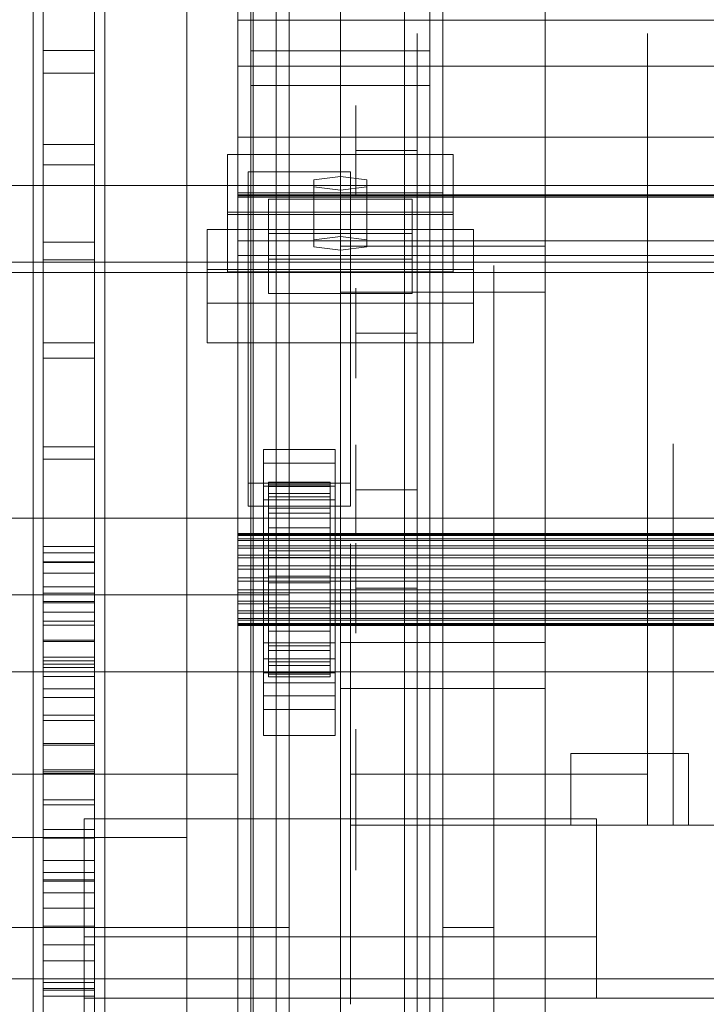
# Model space of a CAD drawing. Header units: millimetres. Extents: x -2233 to 61924, y -68080 to 6847.
# Tile 37 of 256: x -1543 to -1409, y -34345 to -34153. Entities that reach past the tile are written whole.
import ezdxf

# ---------------------------------------------------------------- set-up
doc = ezdxf.new("R2010")
doc.units = ezdxf.units.MM
for name, color, linetype, lineweight in [('COTAS_O', 1, 'Continuous', 0), ('COTAS_P', 1, 'Continuous', 0), ('frontal_briquetadora', 7, 'Continuous', 0), ('frontal_C03', 7, 'Continuous', 0), ('frontal_dosificador', 7, 'Continuous', 0)]:
    doc.layers.add(name, color=color, linetype=linetype, lineweight=lineweight)
doc.dimstyles.new('R19_100', dxfattribs={"dimtxt": 250, "dimasz": 150, "dimexe": 150, "dimexo": 80, "dimgap": 100, "dimtad": 1, "dimtih": 1, "dimtoh": 1, "dimdsep": 46, "dimcen": 0.09, "dimadec": 0, "dimazin": 0, "dimtfac": 1, "dimtdec": 4, "dimtofl": 0, "dimtmove": 0, "dimatfit": 3, "dimfxl": 1, "dimtolj": 1, "dimtzin": 0, "dimarcsym": 0})

# ---------------------------------------------------------------- blocks, each defined once
blk = doc.blocks.new('DIM_R28_48')
at = {"layer": 'COTAS_P'}
for p, q in [((-1750, -34600), (-1600, -34555)), ((2600, -34600), (2450, -34555)), ((-1750, -35500), (-1750, -34600)), ((-1750, -34600), (2600, -34600)), ((-1750, -34600), (-1600, -34645)), ((2600, -34600), (2450, -34645)), ((2600, -35500), (2600, -34600))]:
    blk.add_line(p, q, dxfattribs=at)
blk.add_text('4350 P', height=250, dxfattribs=at).set_placement((425, -34500))
blk = doc.blocks.new('DIM_R28_51')
at = {"layer": 'COTAS_O'}
for p, q in [((-1725, -31700), (-1025, -31700)), ((-1025, -31700), (-1070, -31850)), ((-1025, -34400), (-1025, -31700)), ((-1025, -31700), (-980, -31850)), ((-1025, -34400), (-1070, -34250)), ((-1025, -34400), (-980, -34250)), ((-1725, -34400), (-1025, -34400))]:
    blk.add_line(p, q, dxfattribs=at)
blk.add_text('2700 O', height=250, rotation=90, dxfattribs=at).set_placement((-1125, -33050))
blk = doc.blocks.new('DIM_R28_52')
at = {"layer": 'COTAS_O'}
for p, q in [((-1725, -33700), (-1575, -33655)), ((1725, -33700), (1575, -33655)), ((-1725, -34400), (-1725, -33700)), ((-1725, -33700), (1725, -33700)), ((-1725, -33700), (-1575, -33745)), ((1725, -33700), (1575, -33745)), ((1725, -34400), (1725, -33700))]:
    blk.add_line(p, q, dxfattribs=at)
blk.add_text('3450 O', height=250, dxfattribs=at).set_placement((0, -33600))
blk = doc.blocks.new('DIM_R28_57')
at = {"layer": 'COTAS_O'}
for p, q in [((-1480, -33670), (-780, -33670)), ((-780, -33670), (-825, -33820)), ((-780, -36000), (-780, -33670)), ((-780, -33670), (-735, -33820)), ((-780, -36000), (-825, -35850)), ((-780, -36000), (-735, -35850)), ((-1480, -36000), (-780, -36000))]:
    blk.add_line(p, q, dxfattribs=at)
blk.add_text('2330 O', height=250, rotation=90, dxfattribs=at).set_placement((-880, -34835))

msp = doc.modelspace()

# ---------------------------------------------------------------- linework, layer by layer
at = {"layer": 'frontal_briquetadora'}
for p, q in [((-1538, -34255.522), (-1538, -34023.687)), ((-1528, -34255.522), (-1528, -34023.687)), ((-1538, -34263.452), (-1538, -34031.618)), ((-1528, -34263.452), (-1528, -34031.618)), ((-1538, -34141.184), (-1538, -34158.675)), ((-1528, -34141.184), (-1528, -34158.675)), ((-1540, -34160.884), (-1540, -34144.586)), ((-1526, -34160.884), (-1526, -34144.586)), ((-1510, -34160.884), (-1510, -34144.586)), ((-1540, -34163.329), (-1540, -34147.372)), ((-1538, -34146.072), (-1538, -34163.111)), ((-1528, -34146.072), (-1528, -34163.111)), ((-1526, -34163.329), (-1526, -34147.372)), ((-1510, -34152.465), (-1510, -34172.186)), ((-1465, -34158.033), (-1465, -34155.338)), ((-1420, -34158.033), (-1420, -34155.338)), ((-1538, -34158.675), (-1538, -34176.998)), ((-1538, -34158.675), (-1528, -34158.675)), ((-1528, -34158.675), (-1528, -34176.998)), ((-1465, -34163.372), (-1465, -34158.033)), ((-1420, -34163.372), (-1420, -34158.033)), ((-1540, -34177.878), (-1540, -34160.884)), ((-1526, -34177.878), (-1526, -34160.884)), ((-1510, -34177.878), (-1510, -34160.884)), ((-1538, -34163.111), (-1538, -34180.96)), ((-1538, -34163.111), (-1528, -34163.111)), ((-1528, -34163.111), (-1528, -34180.96)), ((-1540, -34180), (-1540, -34163.329)), ((-1526, -34180), (-1526, -34163.329)), ((-1465, -34171.257), (-1465, -34163.372)), ((-1420, -34171.257), (-1420, -34163.372)), ((-1477, -34171.164), (-1477, -34169.426)), ((-1465, -34171.164), (-1465, -34169.426)), ((-1510, -34172.186), (-1510, -34190.31)), ((-1477, -34174.295), (-1477, -34171.164)), ((-1465, -34174.295), (-1465, -34171.164)), ((-1465, -34181.539), (-1465, -34171.257)), ((-1420, -34181.539), (-1420, -34171.257)), ((-1477, -34178.2), (-1477, -34174.295)), ((-1465, -34178.2), (-1465, -34174.295)), ((-1540, -34195.496), (-1540, -34177.878)), ((-1538, -34176.998), (-1538, -34196.065)), ((-1538, -34176.998), (-1528, -34176.998)), ((-1528, -34176.998), (-1528, -34196.065)), ((-1526, -34195.496), (-1526, -34177.878)), ((-1510, -34195.496), (-1510, -34177.878)), ((-1465, -34178.2), (-1477, -34178.2)), ((-1477, -34178.2), (-1477, -34182.105)), ((-1465, -34178.2), (-1465, -34182.105)), ((-1540, -34197.313), (-1540, -34180)), ((-1526, -34197.313), (-1526, -34180)), ((-1538, -34180.96), (-1538, -34199.532)), ((-1538, -34180.96), (-1528, -34180.96)), ((-1528, -34180.96), (-1528, -34199.532)), ((-1477, -34182.105), (-1477, -34185.236)), ((-1465, -34194.029), (-1465, -34181.539)), ((-1465, -34182.105), (-1465, -34185.236)), ((-1420, -34194.029), (-1420, -34181.539)), ((-1477, -34185.236), (-1477, -34186.974)), ((-1465, -34185.236), (-1465, -34186.974)), ((-1510, -34190.31), (-1510, -34205.367)), ((-1540, -34213.667), (-1540, -34195.496)), ((-1526, -34213.667), (-1526, -34195.496)), ((-1510, -34213.667), (-1510, -34195.496)), ((-1465, -34208.492), (-1465, -34194.029)), ((-1420, -34208.492), (-1420, -34194.029)), ((-1540, -34215.195), (-1540, -34197.313)), ((-1538, -34196.065), (-1538, -34215.781)), ((-1538, -34196.065), (-1528, -34196.065)), ((-1528, -34196.065), (-1528, -34215.781)), ((-1526, -34215.195), (-1526, -34197.313)), ((-1538, -34199.532), (-1538, -34218.738)), ((-1538, -34199.532), (-1528, -34199.532)), ((-1528, -34199.532), (-1528, -34218.738)), ((-1450, -34202.811), (-1450, -34200.668)), ((-1450, -34207.07), (-1450, -34202.811)), ((-1510, -34205.367), (-1510, -34216.139)), ((-1477, -34206.838), (-1477, -34205.1)), ((-1465, -34206.838), (-1465, -34205.1)), ((-1477, -34209.969), (-1477, -34206.838)), ((-1465, -34209.969), (-1465, -34206.838)), ((-1450, -34213.397), (-1450, -34207.07)), ((-1465, -34224.66), (-1465, -34208.492)), ((-1420, -34224.66), (-1420, -34208.492)), ((-1477, -34213.874), (-1477, -34209.969)), ((-1465, -34213.874), (-1465, -34209.969)), ((-1540, -34232.316), (-1540, -34213.667)), ((-1526, -34232.316), (-1526, -34213.667)), ((-1510, -34232.316), (-1510, -34213.667)), ((-1465, -34213.874), (-1477, -34213.874)), ((-1477, -34213.874), (-1477, -34217.779)), ((-1465, -34213.874), (-1465, -34217.779)), ((-1450, -34221.717), (-1450, -34213.397)), ((-1540, -34233.568), (-1540, -34215.195)), ((-1538, -34215.781), (-1538, -34236.052)), ((-1538, -34215.781), (-1528, -34215.781)), ((-1528, -34215.781), (-1528, -34236.052)), ((-1526, -34233.568), (-1526, -34215.195)), ((-1510, -34216.139), (-1510, -34221.752)), ((-1538, -34218.738), (-1538, -34238.484)), ((-1538, -34218.738), (-1528, -34218.738)), ((-1528, -34218.738), (-1528, -34238.484)), ((-1477, -34217.779), (-1477, -34220.911)), ((-1465, -34217.779), (-1465, -34220.911)), ((-1477, -34220.911), (-1477, -34222.649)), ((-1465, -34220.911), (-1465, -34222.649)), ((-1450, -34231.933), (-1450, -34221.717)), ((-1465, -34242.232), (-1465, -34224.66)), ((-1420, -34242.232), (-1420, -34224.66)), ((-1510, -34229.008), (-1510, -34225.448)), ((-1490, -34229.008), (-1490, -34225.448)), ((-1510, -34236.008), (-1510, -34229.008)), ((-1490, -34236.008), (-1490, -34229.008)), ((-1540, -34251.367), (-1540, -34232.316)), ((-1526, -34251.367), (-1526, -34232.316)), ((-1510, -34251.367), (-1510, -34232.316)), ((-1450, -34243.924), (-1450, -34231.933)), ((-1540, -34252.354), (-1540, -34233.568)), ((-1526, -34252.354), (-1526, -34233.568)), ((-1465, -34237.069), (-1465, -34232.569)), ((-1420, -34237.069), (-1420, -34232.569)), ((-1538, -34236.052), (-1538, -34256.779)), ((-1538, -34236.052), (-1528, -34236.052)), ((-1528, -34236.052), (-1528, -34256.779)), ((-1510, -34246.208), (-1510, -34236.008)), ((-1490, -34246.208), (-1490, -34236.008)), ((-1477, -34237.444), (-1477, -34235.706)), ((-1465, -34237.444), (-1465, -34235.706)), ((-1460, -34239.65), (-1460, -34235.52)), ((-1415, -34239.632), (-1415, -34235.518)), ((-1477, -34240.575), (-1477, -34237.444)), ((-1465, -34245.807), (-1465, -34237.069)), ((-1465, -34240.575), (-1465, -34237.444)), ((-1420, -34245.807), (-1420, -34237.069)), ((-1538, -34238.484), (-1538, -34258.674)), ((-1538, -34238.484), (-1528, -34238.484)), ((-1528, -34238.484), (-1528, -34258.674)), ((-1460, -34247.728), (-1460, -34239.65)), ((-1415, -34247.679), (-1415, -34239.632)), ((-1477, -34244.48), (-1477, -34240.575)), ((-1465, -34244.48), (-1465, -34240.575)), ((-1465, -34260.879), (-1465, -34242.232)), ((-1450, -34257.551), (-1450, -34243.924)), ((-1420, -34260.879), (-1420, -34242.232)), ((-1465, -34244.48), (-1477, -34244.48)), ((-1477, -34244.48), (-1477, -34248.385)), ((-1465, -34244.48), (-1465, -34248.385)), ((-1465, -34258.276), (-1465, -34245.807)), ((-1420, -34258.276), (-1420, -34245.807)), ((-1510, -34259.262), (-1510, -34246.208)), ((-1490, -34259.262), (-1490, -34246.208)), ((-1460, -34259.401), (-1460, -34247.728)), ((-1415, -34259.31), (-1415, -34247.679)), ((-1477, -34248.385), (-1477, -34251.516)), ((-1465, -34248.385), (-1465, -34251.516)), ((-1540, -34270.741), (-1540, -34251.367)), ((-1526, -34270.741), (-1526, -34251.367)), ((-1510, -34270.741), (-1510, -34251.367)), ((-1477, -34251.516), (-1477, -34253.254)), ((-1465, -34251.516), (-1465, -34253.254)), ((-1540, -34271.473), (-1540, -34252.354)), ((-1526, -34271.473), (-1526, -34252.354)), ((-1540, -34256.659), (-1540, -34253.764)), ((-1526, -34256.659), (-1526, -34253.764)), ((-1510, -34256.659), (-1510, -34253.764)), ((-1478, -34258.472), (-1478, -34255.05)), ((-1477, -34256.634), (-1477, -34254.896)), ((-1465, -34256.634), (-1465, -34254.896)), ((-1465, -34258.472), (-1465, -34255.05)), ((-1540, -34262.386), (-1540, -34256.659)), ((-1538, -34256.8), (-1538, -34255.522)), ((-1538, -34255.522), (-1528, -34255.522)), ((-1538, -34256.779), (-1538, -34277.861)), ((-1538, -34256.779), (-1528, -34256.779)), ((-1538, -34258.552), (-1538, -34256.8)), ((-1538, -34256.8), (-1528, -34256.8)), ((-1528, -34256.8), (-1528, -34255.522)), ((-1528, -34256.779), (-1528, -34277.861)), ((-1528, -34258.552), (-1528, -34256.8)), ((-1526, -34262.386), (-1526, -34256.659)), ((-1510, -34262.386), (-1510, -34256.659)), ((-1477, -34259.765), (-1477, -34256.634)), ((-1465, -34259.765), (-1465, -34256.634)), ((-1538, -34260.772), (-1538, -34258.552)), ((-1538, -34258.552), (-1528, -34258.552)), ((-1538, -34258.674), (-1538, -34279.211)), ((-1538, -34258.674), (-1528, -34258.674)), ((-1528, -34260.772), (-1528, -34258.552)), ((-1528, -34258.674), (-1528, -34279.211)), ((-1510, -34274.725), (-1510, -34259.262)), ((-1490, -34274.725), (-1490, -34259.262)), ((-1478, -34268.216), (-1478, -34258.472)), ((-1465, -34273.752), (-1465, -34258.276)), ((-1465, -34268.216), (-1465, -34258.472)), ((-1450, -34272.653), (-1450, -34257.551)), ((-1420, -34273.752), (-1420, -34258.276)), ((-1415, -34274.018), (-1415, -34259.31)), ((-1538, -34263.45), (-1538, -34260.772)), ((-1538, -34260.772), (-1528, -34260.772)), ((-1528, -34263.45), (-1528, -34260.772)), ((-1510, -34266.326), (-1510, -34260.713)), ((-1477, -34263.67), (-1477, -34259.765)), ((-1465, -34263.67), (-1465, -34259.765)), ((-1465, -34280.256), (-1465, -34260.879)), ((-1460, -34274.16), (-1460, -34259.401)), ((-1420, -34280.256), (-1420, -34260.879)), ((-1540, -34270.817), (-1540, -34262.386)), ((-1526, -34270.817), (-1526, -34262.386)), ((-1510, -34270.817), (-1510, -34262.386)), ((-1540, -34267.072), (-1540, -34263.81)), ((-1538, -34266.579), (-1538, -34263.45)), ((-1538, -34263.45), (-1528, -34263.45)), ((-1538, -34264.651), (-1538, -34263.452)), ((-1538, -34266.294), (-1538, -34264.651)), ((-1538, -34264.651), (-1528, -34264.651)), ((-1528, -34266.579), (-1528, -34263.45)), ((-1528, -34264.651), (-1528, -34263.452)), ((-1528, -34266.294), (-1528, -34264.651)), ((-1526, -34267.072), (-1526, -34263.81)), ((-1465, -34263.67), (-1477, -34263.67)), ((-1477, -34263.67), (-1477, -34267.575)), ((-1465, -34263.67), (-1465, -34267.575)), ((-1538, -34268.376), (-1538, -34266.294)), ((-1538, -34266.294), (-1528, -34266.294)), ((-1538, -34270.144), (-1538, -34266.579)), ((-1538, -34266.579), (-1528, -34266.579)), ((-1528, -34268.376), (-1528, -34266.294)), ((-1528, -34270.144), (-1528, -34266.579)), ((-1510, -34277.098), (-1510, -34266.326)), ((-1540, -34273.507), (-1540, -34267.072)), ((-1538, -34270.889), (-1538, -34268.376)), ((-1538, -34268.376), (-1528, -34268.376)), ((-1528, -34270.889), (-1528, -34268.376)), ((-1526, -34273.507), (-1526, -34267.072)), ((-1478, -34282.798), (-1478, -34268.216)), ((-1477, -34267.575), (-1477, -34270.707)), ((-1465, -34267.575), (-1465, -34270.707)), ((-1465, -34282.798), (-1465, -34268.216)), ((-1540, -34290.358), (-1540, -34270.741)), ((-1540, -34281.762), (-1540, -34270.817)), ((-1538, -34274.134), (-1538, -34270.144)), ((-1538, -34270.144), (-1528, -34270.144)), ((-1528, -34274.134), (-1528, -34270.144)), ((-1526, -34290.358), (-1526, -34270.741)), ((-1526, -34281.762), (-1526, -34270.817)), ((-1510, -34290.358), (-1510, -34270.741)), ((-1510, -34281.762), (-1510, -34270.817)), ((-1477, -34270.707), (-1477, -34272.445)), ((-1465, -34270.707), (-1465, -34272.445)), ((-1540, -34290.842), (-1540, -34271.473)), ((-1538, -34273.823), (-1538, -34270.889)), ((-1538, -34270.889), (-1528, -34270.889)), ((-1528, -34273.823), (-1528, -34270.889)), ((-1526, -34290.842), (-1526, -34271.473)), ((-1450, -34289.054), (-1450, -34272.653)), ((-1540, -34282.94), (-1540, -34273.507)), ((-1538, -34277.168), (-1538, -34273.823)), ((-1538, -34273.823), (-1528, -34273.823)), ((-1538, -34278.533), (-1538, -34274.134)), ((-1538, -34274.134), (-1528, -34274.134)), ((-1528, -34277.168), (-1528, -34273.823)), ((-1528, -34278.533), (-1528, -34274.134)), ((-1526, -34282.94), (-1526, -34273.507)), ((-1465, -34291.333), (-1465, -34273.752)), ((-1460, -34291.36), (-1460, -34274.16)), ((-1420, -34291.333), (-1420, -34273.752)), ((-1415, -34291.164), (-1415, -34274.018)), ((-1510, -34292.07), (-1510, -34274.725)), ((-1490, -34292.07), (-1490, -34274.725)), ((-1538, -34280.91), (-1538, -34277.168)), ((-1538, -34277.168), (-1528, -34277.168)), ((-1538, -34277.861), (-1538, -34299.197)), ((-1538, -34277.861), (-1528, -34277.861)), ((-1538, -34283.325), (-1538, -34278.533)), ((-1538, -34278.533), (-1528, -34278.533)), ((-1528, -34280.91), (-1528, -34277.168)), ((-1528, -34277.861), (-1528, -34299.197)), ((-1528, -34283.325), (-1528, -34278.533)), ((-1510, -34292.155), (-1510, -34277.098)), ((-1538, -34279.211), (-1538, -34299.994)), ((-1538, -34279.211), (-1528, -34279.211)), ((-1528, -34279.211), (-1528, -34299.994)), ((-1465, -34300), (-1465, -34280.256)), ((-1420, -34300), (-1420, -34280.256)), ((-1540, -34294.978), (-1540, -34281.762)), ((-1538, -34285.036), (-1538, -34280.91)), ((-1538, -34280.91), (-1528, -34280.91)), ((-1528, -34285.036), (-1528, -34280.91)), ((-1526, -34294.978), (-1526, -34281.762)), ((-1510, -34294.978), (-1510, -34281.762)), ((-1540, -34295.113), (-1540, -34282.94)), ((-1538, -34288.491), (-1538, -34283.325)), ((-1538, -34283.325), (-1528, -34283.325)), ((-1528, -34288.491), (-1528, -34283.325)), ((-1526, -34295.113), (-1526, -34282.94)), ((-1478, -34300), (-1478, -34282.798)), ((-1465, -34300), (-1465, -34282.798)), ((-1538, -34289.531), (-1538, -34285.036)), ((-1538, -34285.036), (-1528, -34285.036)), ((-1528, -34289.531), (-1528, -34285.036)), ((-1478, -34291.095), (-1478, -34286.426)), ((-1465, -34291.095), (-1465, -34286.426)), ((-1538, -34294.013), (-1538, -34288.491)), ((-1538, -34288.491), (-1528, -34288.491)), ((-1538, -34294.377), (-1538, -34289.531)), ((-1538, -34289.531), (-1528, -34289.531)), ((-1528, -34294.013), (-1528, -34288.491)), ((-1528, -34294.377), (-1528, -34289.531)), ((-1510, -34294.404), (-1510, -34289.963)), ((-1450, -34306.56), (-1450, -34289.054)), ((-1540, -34310.138), (-1540, -34290.358)), ((-1540, -34310.379), (-1540, -34290.842)), ((-1526, -34310.138), (-1526, -34290.358)), ((-1526, -34310.379), (-1526, -34290.842)), ((-1510, -34310.138), (-1510, -34290.358)), ((-1478, -34299.509), (-1478, -34291.095)), ((-1477, -34292.964), (-1477, -34291.226)), ((-1465, -34299.509), (-1465, -34291.095)), ((-1465, -34292.964), (-1465, -34291.226)), ((-1465, -34310), (-1465, -34291.333)), ((-1460, -34310.248), (-1460, -34291.36)), ((-1420, -34310), (-1420, -34291.333)), ((-1415, -34310), (-1415, -34291.164)), ((-1510, -34310.706), (-1510, -34292.07)), ((-1510, -34310.279), (-1510, -34292.155)), ((-1490, -34310.706), (-1490, -34292.07)), ((-1477, -34296.095), (-1477, -34292.964)), ((-1465, -34296.095), (-1465, -34292.964)), ((-1540, -34310.168), (-1540, -34294.978)), ((-1540, -34309.694), (-1540, -34295.113)), ((-1538, -34299.87), (-1538, -34294.013)), ((-1538, -34294.013), (-1528, -34294.013)), ((-1538, -34299.557), (-1538, -34294.377)), ((-1538, -34294.377), (-1528, -34294.377)), ((-1528, -34299.87), (-1528, -34294.013)), ((-1528, -34299.557), (-1528, -34294.377)), ((-1526, -34310.168), (-1526, -34294.978)), ((-1526, -34309.694), (-1526, -34295.113)), ((-1510, -34302.407), (-1510, -34294.404)), ((-1510, -34310.168), (-1510, -34294.978)), ((-1477, -34300), (-1477, -34296.095)), ((-1465, -34300), (-1465, -34296.095)), ((-1435, -34296), (-1435, -34310)), ((-1412, -34296), (-1435, -34296)), ((-1420, -34310), (-1420, -34296)), ((-1412, -34296), (-1420, -34296)), ((-1412, -34310), (-1412, -34296)), ((-1538, -34299.197), (-1538, -34320.682)), ((-1538, -34299.197), (-1528, -34299.197)), ((-1538, -34305.05), (-1538, -34299.557)), ((-1538, -34299.557), (-1528, -34299.557)), ((-1528, -34299.197), (-1528, -34320.682)), ((-1528, -34305.05), (-1528, -34299.557)), ((-1478, -34310), (-1478, -34299.509)), ((-1465, -34310), (-1465, -34299.509)), ((-1538, -34306.039), (-1538, -34299.87)), ((-1538, -34299.87), (-1528, -34299.87)), ((-1538, -34299.994), (-1538, -34320.923)), ((-1538, -34299.994), (-1528, -34299.994)), ((-1528, -34306.039), (-1528, -34299.87)), ((-1528, -34299.994), (-1528, -34320.923)), ((-1465, -34300), (-1478, -34300)), ((-1478, -34300), (-1478, -34317.202)), ((-1465, -34300), (-1477, -34300)), ((-1477, -34300), (-1477, -34303.905)), ((-1477, -34302.964), (-1477, -34301.226)), ((-1420, -34300), (-1465, -34300)), ((-1465, -34300), (-1465, -34319.744)), ((-1465, -34300), (-1465, -34303.905)), ((-1465, -34300), (-1465, -34317.202)), ((-1465, -34302.964), (-1465, -34301.226)), ((-1420, -34301.43), (-1420, -34300)), ((-1420, -34302.859), (-1420, -34301.43)), ((-1510, -34312.386), (-1510, -34302.407)), ((-1477, -34306.095), (-1477, -34302.964)), ((-1465, -34306.095), (-1465, -34302.964)), ((-1420, -34304.288), (-1420, -34302.859)), ((-1538, -34310.837), (-1538, -34305.05)), ((-1538, -34305.05), (-1528, -34305.05)), ((-1528, -34310.837), (-1528, -34305.05)), ((-1477, -34303.905), (-1477, -34307.036)), ((-1465, -34303.905), (-1465, -34307.036)), ((-1420, -34305.717), (-1420, -34304.288)), ((-1538, -34312.499), (-1538, -34306.039)), ((-1538, -34306.039), (-1528, -34306.039)), ((-1528, -34312.499), (-1528, -34306.039)), ((-1477, -34310), (-1477, -34306.095)), ((-1477, -34307.036), (-1477, -34308.774)), ((-1465, -34310), (-1465, -34306.095)), ((-1465, -34307.036), (-1465, -34308.774)), ((-1450, -34324.968), (-1450, -34306.56)), ((-1420, -34307.146), (-1420, -34305.717)), ((-1420, -34308.573), (-1420, -34307.146)), ((-1420, -34310), (-1420, -34308.573)), ((-1540, -34326.286), (-1540, -34309.694)), ((-1540, -34330), (-1540, -34310.138)), ((-1540, -34326.995), (-1540, -34310.168)), ((-1540, -34330), (-1540, -34310.379)), ((-1538, -34316.896), (-1538, -34310.837)), ((-1538, -34310.837), (-1528, -34310.837)), ((-1528, -34316.896), (-1528, -34310.837)), ((-1526, -34326.286), (-1526, -34309.694)), ((-1526, -34330), (-1526, -34310.138)), ((-1526, -34326.995), (-1526, -34310.168)), ((-1526, -34330), (-1526, -34310.379)), ((-1510, -34330), (-1510, -34310.138)), ((-1510, -34326.995), (-1510, -34310.168)), ((-1510, -34330), (-1510, -34310.279)), ((-1510, -34330), (-1510, -34310.706)), ((-1490, -34330), (-1490, -34310.706)), ((-1465, -34310), (-1478, -34310)), ((-1478, -34310), (-1478, -34320.491)), ((-1465, -34310), (-1477, -34310)), ((-1477, -34310), (-1477, -34313.905)), ((-1450, -34310), (-1465, -34310)), ((-1465, -34310), (-1465, -34328.667)), ((-1465, -34310), (-1465, -34313.905)), ((-1465, -34310), (-1465, -34320.491)), ((-1460, -34330), (-1460, -34310.248)), ((-1450, -34310), (-1450, -34312.823)), ((-1450, -34310), (-1415, -34310)), ((-1420, -34310), (-1450, -34310)), ((-1300, -34310), (-1450, -34310)), ((-590, -34310), (-1450, -34310)), ((-1450, -34310), (-1450, -34315.181)), ((-1450, -34315.087), (-1450, -34310)), ((-1450, -34310), (-1450, -34345)), ((-1435, -34310), (-1412, -34310)), ((-1420, -34310), (-1412, -34310)), ((-1660, -34312.386), (-1510, -34312.386)), ((-1538, -34319.224), (-1538, -34312.499)), ((-1538, -34312.499), (-1528, -34312.499)), ((-1528, -34319.224), (-1528, -34312.499)), ((-1510, -34312.386), (-1510, -34322.365)), ((-1450, -34312.823), (-1450, -34315.662)), ((-1477, -34313.905), (-1477, -34317.036)), ((-1465, -34313.905), (-1465, -34317.036)), ((-1450, -34320.156), (-1450, -34315.087)), ((-1538, -34323.204), (-1538, -34316.896)), ((-1538, -34316.896), (-1528, -34316.896)), ((-1528, -34323.204), (-1528, -34316.896)), ((-1450, -34315.181), (-1450, -34320.34)), ((-1450, -34315.662), (-1450, -34318.513)), ((-1478, -34317.202), (-1478, -34331.784)), ((-1477, -34317.036), (-1477, -34318.774)), ((-1465, -34317.036), (-1465, -34318.774)), ((-1465, -34317.202), (-1465, -34331.784)), ((-1450, -34318.513), (-1450, -34321.376)), ((-1538, -34326.189), (-1538, -34319.224)), ((-1538, -34319.224), (-1528, -34319.224)), ((-1538, -34320.682), (-1538, -34342.212)), ((-1538, -34320.682), (-1528, -34320.682)), ((-1528, -34326.189), (-1528, -34319.224)), ((-1528, -34320.682), (-1528, -34342.212)), ((-1478, -34320.491), (-1478, -34328.905)), ((-1465, -34319.744), (-1465, -34339.121)), ((-1465, -34320.491), (-1465, -34328.905)), ((-1450, -34325.2), (-1450, -34320.156)), ((-1450, -34320.34), (-1450, -34325.452)), ((-1538, -34320.923), (-1538, -34341.896)), ((-1538, -34320.923), (-1528, -34320.923)), ((-1528, -34320.923), (-1528, -34341.896)), ((-1510, -34322.365), (-1510, -34330.368)), ((-1450, -34321.376), (-1450, -34324.246)), ((-1538, -34329.737), (-1538, -34323.204)), ((-1538, -34323.204), (-1528, -34323.204)), ((-1528, -34329.737), (-1528, -34323.204)), ((-1450, -34324.246), (-1450, -34327.122)), ((-1540, -34344.436), (-1540, -34326.286)), ((-1538, -34333.368), (-1538, -34326.189)), ((-1538, -34326.189), (-1528, -34326.189)), ((-1528, -34333.368), (-1528, -34326.189)), ((-1526, -34344.436), (-1526, -34326.286)), ((-1450, -34344.06), (-1450, -34324.968)), ((-1450, -34330.212), (-1450, -34325.2)), ((-1450, -34325.452), (-1450, -34330.497)), ((-1540, -34345.082), (-1540, -34326.995)), ((-1526, -34345.082), (-1526, -34326.995)), ((-1510, -34345.082), (-1510, -34326.995)), ((-1450, -34327.122), (-1450, -34330)), ((-1660, -34330), (-1510, -34330)), ((-1540, -34330), (-1546, -34330)), ((-1540, -34330), (-1526, -34330)), ((-1540, -34330), (-1540, -34349.862)), ((-1540, -34330), (-1540, -34349.621)), ((-1538, -34336.471), (-1538, -34329.737)), ((-1538, -34329.737), (-1528, -34329.737)), ((-1528, -34336.471), (-1528, -34329.737)), ((-1510, -34330), (-1526, -34330)), ((-1526, -34330), (-1526, -34349.862)), ((-1526, -34330), (-1526, -34349.621)), ((-1510, -34330), (-1510, -34349.721)), ((-1490, -34330), (-1510, -34330)), ((-1510, -34330), (-1510, -34349.862)), ((-1510, -34330), (-1510, -34349.294)), ((-1510, -34330.368), (-1510, -34334.809)), ((-1490, -34330), (-1490, -34349.294)), ((-1478, -34328.905), (-1478, -34333.574)), ((-1465, -34328.667), (-1465, -34346.248)), ((-1465, -34328.905), (-1465, -34333.574)), ((-1450, -34330), (-1460, -34330)), ((-1460, -34330), (-1460, -34349.752)), ((-1450, -34332.152), (-1450, -34330)), ((-1450, -34335.187), (-1450, -34330.212)), ((-1478, -34331.784), (-1478, -34341.528)), ((-1465, -34331.784), (-1465, -34341.528)), ((-1450, -34330.497), (-1450, -34335.451)), ((-1450, -34334.302), (-1450, -34332.152)), ((-1538, -34340.735), (-1538, -34333.368)), ((-1538, -34333.368), (-1528, -34333.368)), ((-1528, -34340.735), (-1528, -34333.368)), ((-1450, -34336.451), (-1450, -34334.302)), ((-1450, -34340.118), (-1450, -34335.187)), ((-1450, -34335.451), (-1450, -34340.292)), ((-1538, -34343.381), (-1538, -34336.471)), ((-1538, -34336.471), (-1528, -34336.471)), ((-1528, -34343.381), (-1528, -34336.471)), ((-1450, -34338.596), (-1450, -34336.451)), ((-1465, -34339.121), (-1465, -34357.768)), ((-1450, -34340.736), (-1450, -34338.596)), ((-1538, -34348.262), (-1538, -34340.735)), ((-1538, -34340.735), (-1528, -34340.735)), ((-1538, -34341.896), (-1538, -34362.811)), ((-1538, -34341.896), (-1528, -34341.896)), ((-1528, -34348.262), (-1528, -34340.735)), ((-1528, -34341.896), (-1528, -34362.811)), ((-1478, -34341.528), (-1478, -34344.95)), ((-1465, -34341.528), (-1465, -34344.95)), ((-1450, -34345), (-1450, -34340.118)), ((-1450, -34340.292), (-1450, -34345)), ((-1450, -34342.871), (-1450, -34340.736)), ((-1538, -34342.212), (-1538, -34363.683)), ((-1538, -34342.212), (-1528, -34342.212)), ((-1538, -34350.441), (-1538, -34343.381)), ((-1538, -34343.381), (-1528, -34343.381)), ((-1528, -34342.212), (-1528, -34363.683)), ((-1528, -34350.441), (-1528, -34343.381)), ((-1450, -34345), (-1450, -34342.871)), ((-1540, -34363.649), (-1540, -34344.436)), ((-1526, -34363.649), (-1526, -34344.436)), ((-1450, -34363.614), (-1450, -34344.06))]:
    msp.add_line(p, q, dxfattribs=at)
at = {"layer": 'frontal_C03'}
for p, q in [((-1500, -34875.113), (-1500, -32314.944)), ((-1500, -32318.841), (-1500, -34879.011)), ((-1497, -35975), (-1497, -32996.942)), ((-1490, -35975), (-1490, -32996.942)), ((-1497, -35975), (-1497, -33266.434)), ((-1490, -35975), (-1490, -33266.434)), ((-1497, -35975), (-1497, -33805.417)), ((-1490, -35975), (-1490, -33805.417)), ((-1492.5, -34418.43), (-1492.5, -33823.47)), ((-1467.5, -33823.47), (-1467.5, -34418.43)), ((-1497.5, -34158.748), (-1497.5, -33833.28)), ((-1462.5, -33833.28), (-1462.5, -34158.748)), ((-1497.5, -34165.485), (-1497.5, -33840.017)), ((-1462.5, -34165.485), (-1462.5, -33840.017)), ((-1492.5, -34444.787), (-1492.5, -33849.827)), ((-1467.5, -34444.787), (-1467.5, -33849.827)), ((-1500, -34186.478), (-1500, -33916.987)), ((-1460, -34186.478), (-1460, -33916.987)), ((-1480, -34274.308), (-1480, -33927.401)), ((-1440, -33927.401), (-1440, -34274.308)), ((-1480, -33936.384), (-1480, -34283.291)), ((-1440, -34283.291), (-1440, -33936.384)), ((-1500, -34356.142), (-1500, -34086.651)), ((-1460, -34086.651), (-1460, -34356.142)), ((-1497.5, -34428.24), (-1497.5, -34102.771)), ((-1462.5, -34102.771), (-1462.5, -34428.24)), ((-1497.5, -34434.977), (-1497.5, -34109.509)), ((-1462.5, -34434.977), (-1462.5, -34109.509)), ((-1500, -34395.121), (-1500, -34125.629)), ((-1460, -34395.121), (-1460, -34125.629)), ((-1500, -34137.755), (-1500, -34186.478)), ((-1500, -34407.247), (-1500, -34137.755)), ((-1460, -34186.478), (-1460, -34137.755)), ((-1460, -34137.755), (-1460, -34407.247)), ((-1500, -34161.736), (-1500, -34152.753)), ((-1500, -34152.753), (1500, -34152.753)), ((-1500, -34186.859), (-1500, -34152.753)), ((-1462.5, -34158.748), (-1497.5, -34158.748)), ((-1497.5, -34158.748), (-1497.5, -34165.485)), ((-1462.5, -34165.485), (-1462.5, -34158.748)), ((1500, -34161.736), (-1500, -34161.736)), ((-1500, -34161.736), (-1500, -34195.842)), ((-1497.5, -34165.485), (-1462.5, -34165.485)), ((-1500, -34187.019), (-1500, -34175.611)), ((-1500, -34175.611), (1500, -34175.611)), ((-1500, -34187.304), (-1500, -34175.611)), ((-1502, -34190.227), (-1502, -34178.998)), ((-1502, -34178.998), (-1458, -34178.998)), ((-1502, -34190.692), (-1502, -34178.998)), ((-1458, -34178.998), (-1458, -34190.227)), ((-1458, -34178.998), (-1458, -34190.692)), ((-1498, -34186.858), (-1498, -34182.367)), ((-1498, -34182.367), (-1478, -34182.367)), ((-1498, -34243.173), (-1498, -34182.367)), ((-1478, -34182.367), (-1478, -34186.858)), ((-1478, -34182.367), (-1478, -34243.173)), ((-1480, -34183.265), (-1485.196, -34183.939)), ((-1485.196, -34183.939), (-1485.196, -34185.286)), ((-1485.196, -34195.632), (-1485.196, -34183.939)), ((-1474.804, -34183.939), (-1480, -34183.265)), ((-1480, -34194.959), (-1480, -34183.265)), ((-1474.804, -34185.286), (-1474.804, -34183.939)), ((-1474.804, -34195.632), (-1474.804, -34183.939)), ((-1485.196, -34185.286), (-1480, -34185.96)), ((-1485.196, -34196.98), (-1485.196, -34185.286)), ((-1480, -34185.96), (-1474.804, -34185.286)), ((-1480, -34185.96), (-1480, -34197.653)), ((-1474.804, -34196.98), (-1474.804, -34185.286)), ((-1500, -34186.478), (-1460, -34186.478)), ((-1500, -34455.97), (-1500, -34186.478)), ((1500, -34186.859), (-1500, -34186.859)), ((-1500, -34186.859), (-1500, -34195.842)), ((1500, -34187.019), (-1500, -34187.019)), ((-1500, -34187.019), (-1500, -34198.712)), ((1500, -34187.304), (-1500, -34187.304)), ((-1500, -34187.304), (-1500, -34198.712)), ((-1478, -34186.858), (-1498, -34186.858)), ((-1498, -34186.858), (-1498, -34247.664)), ((-1494, -34194.428), (-1494, -34187.691)), ((-1494, -34187.691), (-1466, -34187.691)), ((-1494, -34199.384), (-1494, -34187.691)), ((-1478, -34247.664), (-1478, -34186.858)), ((-1466, -34187.691), (-1466, -34194.428)), ((-1466, -34187.691), (-1466, -34199.384)), ((-1460, -34455.97), (-1460, -34186.478)), ((-1458, -34190.227), (-1502, -34190.227)), ((-1502, -34190.227), (-1502, -34201.92)), ((-1458, -34190.692), (-1502, -34190.692)), ((-1502, -34190.692), (-1502, -34201.92)), ((-1458, -34201.92), (-1458, -34190.227)), ((-1458, -34201.92), (-1458, -34190.692)), ((-1506, -34207.99), (-1506, -34193.617)), ((-1506, -34193.617), (-1454, -34193.617)), ((-1506, -34201.413), (-1506, -34193.617)), ((-1454, -34193.617), (-1454, -34207.99)), ((-1454, -34193.617), (-1454, -34201.413)), ((-1500, -34195.842), (1500, -34195.842)), ((-1466, -34194.428), (-1494, -34194.428)), ((-1494, -34194.428), (-1494, -34206.121)), ((-1485.196, -34195.632), (-1480, -34194.959)), ((-1485.196, -34196.98), (-1485.196, -34195.632)), ((-1480, -34194.959), (-1474.804, -34195.632)), ((-1474.804, -34195.632), (-1474.804, -34196.98)), ((-1466, -34206.121), (-1466, -34194.428)), ((-1480, -34197.653), (-1485.196, -34196.98)), ((-1480, -34205.876), (-1480, -34196.893)), ((-1480, -34196.893), (-1440, -34196.893)), ((-1480, -34543.799), (-1480, -34196.893)), ((-1474.804, -34196.98), (-1480, -34197.653)), ((-1440, -34196.893), (-1440, -34205.876)), ((-1440, -34196.893), (-1440, -34543.799)), ((-1500, -34198.712), (1500, -34198.712)), ((-1466, -34199.384), (-1494, -34199.384)), ((-1494, -34199.384), (-1494, -34206.121)), ((-1466, -34206.121), (-1466, -34199.384)), ((-1454, -34201.413), (-1506, -34201.413)), ((-1506, -34201.413), (-1506, -34215.786)), ((-1454, -34215.786), (-1454, -34201.413)), ((-1502, -34201.92), (-1458, -34201.92)), ((-1494, -34206.121), (-1466, -34206.121)), ((-1440, -34205.876), (-1480, -34205.876)), ((-1480, -34205.876), (-1480, -34552.782)), ((-1440, -34552.782), (-1440, -34205.876)), ((-1454, -34207.99), (-1506, -34207.99)), ((-1506, -34207.99), (-1506, -34215.786)), ((-1454, -34215.786), (-1454, -34207.99)), ((-1506, -34215.786), (-1454, -34215.786)), ((-1495, -34239.275), (-1495, -34236.58)), ((-1495, -34236.58), (-1481, -34236.58)), ((-1495, -34277.507), (-1495, -34236.58)), ((-1481, -34236.58), (-1481, -34239.275)), ((-1481, -34236.58), (-1481, -34277.507)), ((-1481, -34239.275), (-1495, -34239.275)), ((-1495, -34239.275), (-1495, -34280.202)), ((-1481, -34280.202), (-1481, -34239.275)), ((-1478, -34243.173), (-1498, -34243.173)), ((-1498, -34243.173), (-1498, -34247.664)), ((-1495, -34246.461), (-1495, -34243.767)), ((-1495, -34243.767), (-1481, -34243.767)), ((-1495, -34284.694), (-1495, -34243.767)), ((-1494, -34252.99), (-1494, -34242.996)), ((-1494, -34242.996), (-1494, -34243.817)), ((-1494, -34242.996), (-1482, -34242.996)), ((-1494, -34243.47), (-1494, -34242.996)), ((-1494, -34253.214), (-1494, -34243.47)), ((-1494, -34243.47), (-1482, -34243.47)), ((-1494, -34245.205), (-1494, -34243.47)), ((-1494, -34253.379), (-1494, -34243.817)), ((-1494, -34243.817), (-1494, -34245.875)), ((-1494, -34243.817), (-1482, -34243.817)), ((-1482, -34243.817), (-1482, -34242.996)), ((-1482, -34242.996), (-1482, -34252.99)), ((-1482, -34242.996), (-1482, -34243.47)), ((-1482, -34243.47), (-1482, -34253.214)), ((-1482, -34243.47), (-1482, -34245.205)), ((-1482, -34245.875), (-1482, -34243.817)), ((-1482, -34243.817), (-1482, -34253.379)), ((-1481, -34243.767), (-1481, -34246.461)), ((-1481, -34243.767), (-1481, -34284.694)), ((-1478, -34247.664), (-1478, -34243.173)), ((-1494, -34254.036), (-1494, -34245.205)), ((-1494, -34245.205), (-1482, -34245.205)), ((-1494, -34248.084), (-1494, -34245.205)), ((-1482, -34245.205), (-1482, -34254.036)), ((-1482, -34245.205), (-1482, -34248.084)), ((-1498, -34247.664), (-1478, -34247.664)), ((-1481, -34246.461), (-1495, -34246.461)), ((-1495, -34246.461), (-1495, -34287.389)), ((-1494, -34254.354), (-1494, -34245.875)), ((-1494, -34245.875), (-1494, -34249.032)), ((-1494, -34245.875), (-1482, -34245.875)), ((-1482, -34249.032), (-1482, -34245.875)), ((-1482, -34245.875), (-1482, -34254.354)), ((-1481, -34287.389), (-1481, -34246.461)), ((-1494, -34255.4), (-1494, -34248.084)), ((-1494, -34248.084), (-1482, -34248.084)), ((-1494, -34251.91), (-1494, -34248.084)), ((-1494, -34255.849), (-1494, -34249.032)), ((-1494, -34249.032), (-1494, -34253.071)), ((-1494, -34249.032), (-1482, -34249.032)), ((-1482, -34248.084), (-1482, -34255.4)), ((-1482, -34248.084), (-1482, -34251.91)), ((-1482, -34253.071), (-1482, -34249.032)), ((-1482, -34249.032), (-1482, -34255.849)), ((-1500, -34253.214), (-1500, -34252.99)), ((-1500, -34252.99), (-1500, -34253.379)), ((-1500, -34252.99), (1500, -34252.99)), ((-1500, -34254.036), (-1500, -34253.214)), ((-1500, -34253.214), (1500, -34253.214)), ((-1500, -34253.379), (-1500, -34254.354)), ((-1500, -34253.379), (1500, -34253.379)), ((-1494, -34257.212), (-1494, -34251.91)), ((-1494, -34251.91), (-1482, -34251.91)), ((-1494, -34256.422), (-1494, -34251.91)), ((-1494, -34253.379), (-1494, -34252.99)), ((-1482, -34252.99), (-1494, -34252.99)), ((-1494, -34252.99), (-1494, -34253.214)), ((-1494, -34257.762), (-1494, -34253.071)), ((-1494, -34253.071), (-1494, -34257.717)), ((-1494, -34253.071), (-1482, -34253.071)), ((-1482, -34253.214), (-1494, -34253.214)), ((-1494, -34253.214), (-1494, -34254.036)), ((-1494, -34254.354), (-1494, -34253.379)), ((-1482, -34253.379), (-1494, -34253.379)), ((-1482, -34251.91), (-1482, -34257.212)), ((-1482, -34251.91), (-1482, -34256.422)), ((-1482, -34252.99), (-1482, -34253.379)), ((-1482, -34253.214), (-1482, -34252.99)), ((-1482, -34257.717), (-1482, -34253.071)), ((-1482, -34253.071), (-1482, -34257.762)), ((-1482, -34254.036), (-1482, -34253.214)), ((-1482, -34253.379), (-1482, -34254.354)), ((-1500, -34255.4), (-1500, -34254.036)), ((-1500, -34254.036), (1500, -34254.036)), ((-1500, -34254.354), (-1500, -34255.849)), ((-1500, -34254.354), (1500, -34254.354)), ((-1500, -34257.212), (-1500, -34255.4)), ((-1500, -34255.4), (1500, -34255.4)), ((-1482, -34254.036), (-1494, -34254.036)), ((-1494, -34254.036), (-1494, -34255.4)), ((-1494, -34255.849), (-1494, -34254.354)), ((-1482, -34254.354), (-1494, -34254.354)), ((-1482, -34255.4), (-1494, -34255.4)), ((-1494, -34255.4), (-1494, -34257.212)), ((-1482, -34255.4), (-1482, -34254.036)), ((-1482, -34254.354), (-1482, -34255.849)), ((-1482, -34257.212), (-1482, -34255.4)), ((-1500, -34255.849), (-1500, -34257.762)), ((-1500, -34255.849), (1500, -34255.849)), ((-1500, -34259.35), (-1500, -34257.212)), ((-1500, -34257.212), (1500, -34257.212)), ((-1494, -34257.762), (-1494, -34255.849)), ((-1482, -34255.849), (-1494, -34255.849)), ((-1494, -34259.35), (-1494, -34256.422)), ((-1494, -34256.422), (-1482, -34256.422)), ((-1494, -34261.314), (-1494, -34256.422)), ((-1482, -34257.212), (-1494, -34257.212)), ((-1494, -34257.212), (-1494, -34259.35)), ((-1482, -34255.849), (-1482, -34257.762)), ((-1482, -34256.422), (-1482, -34259.35)), ((-1482, -34256.422), (-1482, -34261.314)), ((-1482, -34259.35), (-1482, -34257.212)), ((-1500, -34257.762), (-1500, -34259.963)), ((-1500, -34257.762), (1500, -34257.762)), ((-1494, -34257.717), (-1494, -34259.963)), ((-1482, -34257.717), (-1494, -34257.717)), ((-1494, -34257.717), (-1494, -34262.655)), ((-1494, -34259.963), (-1494, -34257.762)), ((-1482, -34257.762), (-1494, -34257.762)), ((-1482, -34259.963), (-1482, -34257.717)), ((-1482, -34262.655), (-1482, -34257.717)), ((-1482, -34257.762), (-1482, -34259.963)), ((-1500, -34261.667), (-1500, -34259.35)), ((-1500, -34259.35), (1500, -34259.35)), ((-1500, -34259.963), (-1500, -34262.302)), ((1500, -34259.963), (-1500, -34259.963)), ((-1482, -34259.35), (-1494, -34259.35)), ((-1494, -34259.35), (-1494, -34261.667)), ((-1494, -34259.963), (-1482, -34259.963)), ((-1494, -34262.302), (-1494, -34259.963)), ((-1482, -34261.667), (-1482, -34259.35)), ((-1482, -34259.963), (-1482, -34262.302)), ((-1500, -34264.006), (-1500, -34261.667)), ((-1500, -34261.667), (1500, -34261.667)), ((-1500, -34262.302), (-1500, -34264.619)), ((-1500, -34262.302), (1500, -34262.302)), ((-1494, -34261.667), (-1494, -34261.314)), ((-1494, -34261.314), (-1482, -34261.314)), ((-1494, -34266.251), (-1494, -34261.314)), ((-1482, -34261.667), (-1494, -34261.667)), ((-1494, -34261.667), (-1494, -34264.006)), ((-1494, -34264.619), (-1494, -34262.302)), ((-1494, -34262.302), (-1494, -34262.655)), ((-1482, -34262.302), (-1494, -34262.302)), ((-1494, -34262.655), (-1494, -34267.546)), ((-1494, -34262.655), (-1482, -34262.655)), ((-1482, -34261.314), (-1482, -34261.667)), ((-1482, -34261.314), (-1482, -34266.251)), ((-1482, -34264.006), (-1482, -34261.667)), ((-1482, -34262.655), (-1482, -34262.302)), ((-1482, -34262.302), (-1482, -34264.619)), ((-1482, -34267.546), (-1482, -34262.655)), ((-1500, -34266.207), (-1500, -34264.006)), ((-1500, -34264.006), (1500, -34264.006)), ((-1500, -34264.619), (-1500, -34266.757)), ((-1500, -34264.619), (1500, -34264.619)), ((-1494, -34264.006), (-1494, -34266.251)), ((-1482, -34264.006), (-1494, -34264.006)), ((-1494, -34264.006), (-1494, -34266.207)), ((-1494, -34266.757), (-1494, -34264.619)), ((-1494, -34264.619), (-1494, -34267.546)), ((-1482, -34264.619), (-1494, -34264.619)), ((-1482, -34266.251), (-1482, -34264.006)), ((-1482, -34266.207), (-1482, -34264.006)), ((-1482, -34267.546), (-1482, -34264.619)), ((-1482, -34264.619), (-1482, -34266.757)), ((-1500, -34268.12), (-1500, -34266.207)), ((-1500, -34266.207), (1500, -34266.207)), ((-1500, -34266.757), (-1500, -34268.569)), ((-1500, -34266.757), (1500, -34266.757)), ((-1494, -34266.207), (-1494, -34270.898)), ((-1482, -34266.207), (-1494, -34266.207)), ((-1494, -34266.207), (-1494, -34268.12)), ((-1494, -34266.251), (-1482, -34266.251)), ((-1494, -34270.898), (-1494, -34266.251)), ((-1494, -34268.569), (-1494, -34266.757)), ((-1494, -34266.757), (-1494, -34272.059)), ((-1482, -34266.757), (-1494, -34266.757)), ((-1482, -34270.898), (-1482, -34266.207)), ((-1482, -34268.12), (-1482, -34266.207)), ((-1482, -34266.251), (-1482, -34270.898)), ((-1482, -34272.059), (-1482, -34266.757)), ((-1482, -34266.757), (-1482, -34268.569)), ((-1500, -34269.615), (-1500, -34268.12)), ((-1500, -34268.12), (1500, -34268.12)), ((-1500, -34268.569), (-1500, -34269.933)), ((-1500, -34268.569), (1500, -34268.569)), ((-1494, -34267.546), (-1494, -34272.059)), ((-1494, -34267.546), (-1482, -34267.546)), ((-1494, -34268.12), (-1494, -34274.937)), ((-1482, -34268.12), (-1494, -34268.12)), ((-1494, -34268.12), (-1494, -34269.615)), ((-1494, -34269.933), (-1494, -34268.569)), ((-1494, -34268.569), (-1494, -34275.885)), ((-1482, -34268.569), (-1494, -34268.569)), ((-1482, -34272.059), (-1482, -34267.546)), ((-1482, -34274.937), (-1482, -34268.12)), ((-1482, -34269.615), (-1482, -34268.12)), ((-1482, -34275.885), (-1482, -34268.569)), ((-1482, -34268.569), (-1482, -34269.933)), ((-1500, -34270.59), (-1500, -34269.615)), ((-1500, -34269.615), (1500, -34269.615)), ((-1500, -34269.933), (-1500, -34270.754)), ((-1500, -34269.933), (1500, -34269.933)), ((-1500, -34270.979), (-1500, -34270.59)), ((-1500, -34270.59), (1500, -34270.59)), ((-1500, -34270.754), (-1500, -34270.979)), ((-1500, -34270.754), (1500, -34270.754)), ((-1494, -34269.615), (-1494, -34278.093)), ((-1482, -34269.615), (-1494, -34269.615)), ((-1494, -34269.615), (-1494, -34270.59)), ((-1494, -34270.754), (-1494, -34269.933)), ((-1494, -34269.933), (-1494, -34278.764)), ((-1482, -34269.933), (-1494, -34269.933)), ((-1494, -34270.59), (-1494, -34280.152)), ((-1482, -34270.59), (-1494, -34270.59)), ((-1494, -34270.59), (-1494, -34270.979)), ((-1494, -34270.979), (-1494, -34270.754)), ((-1494, -34270.754), (-1494, -34280.499)), ((-1482, -34270.754), (-1494, -34270.754)), ((-1482, -34278.093), (-1482, -34269.615)), ((-1482, -34270.59), (-1482, -34269.615)), ((-1482, -34278.764), (-1482, -34269.933)), ((-1482, -34269.933), (-1482, -34270.754)), ((-1482, -34280.152), (-1482, -34270.59)), ((-1482, -34270.979), (-1482, -34270.59)), ((-1482, -34280.499), (-1482, -34270.754)), ((-1482, -34270.754), (-1482, -34270.979)), ((-1500, -34270.979), (1500, -34270.979)), ((-1494, -34270.898), (-1482, -34270.898)), ((-1494, -34274.937), (-1494, -34270.898)), ((-1494, -34270.979), (-1494, -34280.973)), ((-1482, -34270.979), (-1494, -34270.979)), ((-1494, -34272.059), (-1494, -34275.885)), ((-1494, -34272.059), (-1482, -34272.059)), ((-1482, -34270.898), (-1482, -34274.937)), ((-1482, -34280.973), (-1482, -34270.979)), ((-1482, -34275.885), (-1482, -34272.059)), ((-1495, -34284.69), (-1495, -34274.359)), ((-1495, -34274.359), (-1481, -34274.359)), ((-1495, -34282.155), (-1495, -34274.359)), ((-1481, -34274.359), (-1481, -34284.69)), ((-1481, -34274.359), (-1481, -34282.155)), ((-1440, -34274.308), (-1480, -34274.308)), ((-1480, -34274.308), (-1480, -34283.291)), ((-1440, -34283.291), (-1440, -34274.308)), ((-1494, -34274.937), (-1482, -34274.937)), ((-1494, -34278.093), (-1494, -34274.937)), ((-1494, -34275.885), (-1494, -34278.764)), ((-1494, -34275.885), (-1482, -34275.885)), ((-1482, -34274.937), (-1482, -34278.093)), ((-1482, -34278.764), (-1482, -34275.885)), ((-1481, -34277.507), (-1495, -34277.507)), ((-1495, -34277.507), (-1495, -34280.202)), ((-1494, -34278.093), (-1482, -34278.093)), ((-1494, -34280.152), (-1494, -34278.093)), ((-1482, -34278.093), (-1482, -34280.152)), ((-1481, -34280.202), (-1481, -34277.507)), ((-1495, -34280.202), (-1481, -34280.202)), ((-1494, -34278.764), (-1494, -34280.499)), ((-1494, -34278.764), (-1482, -34278.764)), ((-1494, -34280.152), (-1482, -34280.152)), ((-1494, -34280.973), (-1494, -34280.152)), ((-1482, -34280.499), (-1482, -34278.764)), ((-1482, -34280.152), (-1482, -34280.973)), ((-1481, -34282.155), (-1495, -34282.155)), ((-1495, -34282.155), (-1495, -34292.486)), ((-1494, -34280.499), (-1494, -34280.973)), ((-1494, -34280.499), (-1482, -34280.499)), ((-1494, -34280.973), (-1482, -34280.973)), ((-1482, -34280.973), (-1482, -34280.499)), ((-1481, -34292.486), (-1481, -34282.155)), ((-1480, -34283.291), (-1440, -34283.291)), ((-1495, -34284.69), (-1495, -34292.486)), ((-1481, -34284.694), (-1495, -34284.694)), ((-1495, -34284.694), (-1495, -34287.389)), ((-1481, -34292.486), (-1481, -34284.69)), ((-1481, -34287.389), (-1481, -34284.694)), ((-1495, -34287.389), (-1481, -34287.389)), ((-1495, -34292.486), (-1481, -34292.486)), ((-1530, -34331.773), (-1530, -34308.726)), ((-1530, -34308.726), (-1430, -34308.726)), ((-1530, -34343.773), (-1530, -34308.726)), ((-1430, -34308.726), (-1430, -34331.773)), ((-1430, -34308.726), (-1430, -34343.773)), ((-1430, -34331.773), (-1530, -34331.773)), ((-1530, -34331.773), (-1530, -34343.773)), ((-1430, -34343.773), (-1430, -34331.773)), ((-1530, -34343.773), (-1530, -34348.773)), ((1530, -34343.773), (-1530, -34343.773)), ((-1530, -34343.773), (-1430, -34343.773))]:
    msp.add_line(p, q, dxfattribs=at)
at = {"layer": 'frontal_dosificador'}
for p, q in [((-210, -34185), (-1790, -34185)), ((-300, -34200), (-1700, -34200)), ((-300, -34202), (-1700, -34202)), ((-210, -34250), (-1790, -34250)), ((-1490, -34250), (-1660, -34250)), ((-1490, -34265), (-1490, -34250)), ((-1490, -34265), (-1660, -34265)), ((-1500, -34265), (-1650, -34265)), ((-1500, -34300), (-1500, -34265)), ((-500, -34280), (-1770, -34280)), ((-1500, -34300), (-1650, -34300)), ((-1500, -34340), (-1500, -34300)), ((-500, -34340), (-1850, -34340)), ((-500, -34340), (-1770, -34340)), ((-1500, -34340), (-1650, -34340))]:
    msp.add_line(p, q, dxfattribs=at)

# ---------------------------------------------------------------- dimensions: what is measured, and where the dimension line sits
at = {"layer": 'COTAS_O'}
for p1, p2, distance, picture, middle in [((-1725, -34400), (-1725, -31700), -700, 'DIM_R28_51', (-1025, -33050)), ((-1725, -34400), (1725, -34400), 700, 'DIM_R28_52', (0, -33700)), ((-1480, -36000), (-1480, -33670), -700, 'DIM_R28_57', (-780, -34835))]:
    dim = msp.add_aligned_dim(p1=p1, p2=p2, distance=distance, text='<> O', dimstyle='R19_100', dxfattribs=at)
    dim.commit()
    dim.dimension.update_dxf_attribs({"geometry": picture, "text_midpoint": middle})
at = {"layer": 'COTAS_P'}
dim = msp.add_aligned_dim(p1=(-1750, -35500), p2=(2600, -35500), distance=900, text='<> P', dimstyle='R19_100', dxfattribs=at)
dim.commit()
dim.dimension.update_dxf_attribs({"geometry": 'DIM_R28_48', "text_midpoint": (425, -34600)})

doc.saveas('drawing.dxf')
